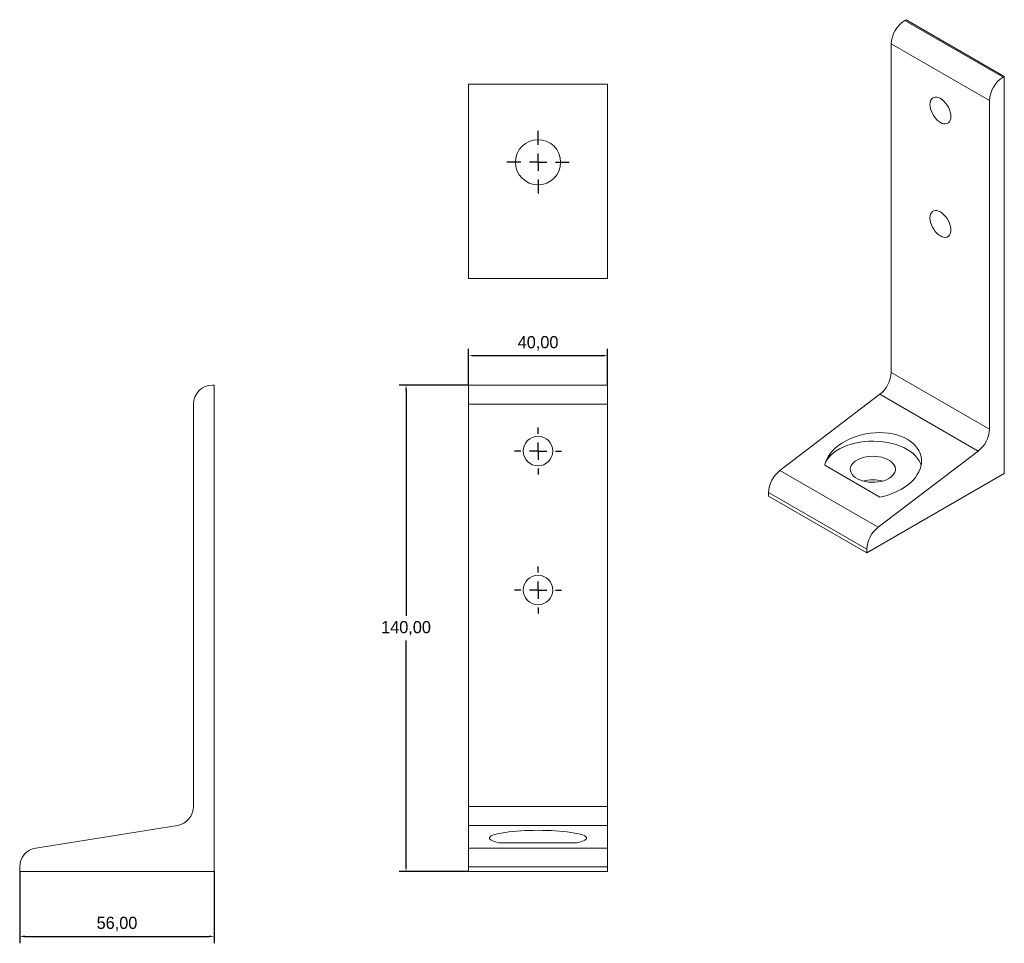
# Model space of a CAD drawing. Header units: millimetres. Extents: x -9 to 275, y -307 to -42.
import ezdxf

# ---------------------------------------------------------------- set-up
doc = ezdxf.new("R2010")
doc.units = ezdxf.units.MM
doc.header["$PDSIZE"] = -1
doc.layers.add('SLD-0', color=179, linetype='Continuous')
doc.dimstyles.new('ISO-25', dxfattribs={"dimtxt": 2.5, "dimasz": 2.5, "dimexe": 1.25, "dimexo": 0.625, "dimtad": 1, "dimtxsty": 'Standard', "dimcen": 2.5, "dimadec": 0, "dimazin": 0, "dimtfac": 1, "dimtmove": 0, "dimatfit": 3, "dimfxl": 1, "dimarcsym": 0})

# ---------------------------------------------------------------- blocks, each defined once
blk = doc.blocks.new('SW_CENTERMARKSYMBOL_0')
at = {"layer": 'SLD-0', "color": 0}
for p, q in [((0, 5), (0, 6.75)), ((-5, 0), (-6.75, 0)), ((0, 0), (-2.5, 0)), ((0, 0), (0, 2.5)), ((0, 0), (0, -2.5)), ((0, 0), (2.5, 0)), ((5, 0), (6.75, 0)), ((0, -5), (0, -6.75))]:
    blk.add_line(p, q, dxfattribs=at)
blk = doc.blocks.new('SW_CENTERMARKSYMBOL_1')
at = {"layer": 'SLD-0', "color": 0}
for p, q in [((0, 5), (0, 6.75)), ((-5, 0), (-6.75, 0)), ((0, 0), (-2.5, 0)), ((0, 0), (0, 2.5)), ((0, 0), (0, -2.5)), ((0, 0), (2.5, 0)), ((5, 0), (6.75, 0)), ((0, -5), (0, -6.75))]:
    blk.add_line(p, q, dxfattribs=at)
blk = doc.blocks.new('SW_CENTERMARKSYMBOL_2')
at = {"layer": 'SLD-0', "color": 0}
for p, q in [((0, 5), (0, 9)), ((-5, 0), (-9, 0)), ((0, 0), (-2.5, 0)), ((0, 0), (0, 2.5)), ((0, 0), (0, -2.5)), ((0, 0), (2.5, 0)), ((5, 0), (9, 0)), ((0, -5), (0, -9))]:
    blk.add_line(p, q, dxfattribs=at)
blk = doc.blocks.new('*D5')
at = {"color": 0, "lineweight": -2}
for p, q in [((120.43, -146.68), (120.43, -136.22)), ((121.93, -138.22), (158.93, -138.22)), ((160.43, -146.68), (160.43, -136.22))]:
    blk.add_line(p, q, dxfattribs=at)
at = {"color": 0}
for points in [[(121.93, -137.97), (121.93, -138.47), (120.43, -138.22)], [(158.93, -137.97), (158.93, -138.47), (160.43, -138.22)]]:
    blk.add_solid(points, dxfattribs=at)
at = {"layer": 'Defpoints', "color": 0}
for p in [(160.43, -138.22), (120.43, -146.68), (160.43, -146.68)]:
    blk.add_point(p, dxfattribs=at)
at = {"color": 0, "insert": (140.43, -134.66), "char_height": 3.5, "attachment_point": 5}
blk.add_mtext('40,00', dxfattribs=at)
blk = doc.blocks.new('*D6')
at = {"color": 0, "lineweight": -2}
for p, q in [((120.43, -146.68), (100.44, -146.68)), ((102.44, -148.18), (102.44, -213.12)), ((102.44, -285.18), (102.44, -220.25)), ((120.43, -286.68), (100.44, -286.68))]:
    blk.add_line(p, q, dxfattribs=at)
at = {"color": 0}
for points in [[(102.19, -148.18), (102.69, -148.18), (102.44, -146.68)], [(102.19, -285.18), (102.69, -285.18), (102.44, -286.68)]]:
    blk.add_solid(points, dxfattribs=at)
at = {"layer": 'Defpoints', "color": 0}
for p in [(120.43, -146.68), (102.44, -286.68), (120.43, -286.68)]:
    blk.add_point(p, dxfattribs=at)
at = {"color": 0, "insert": (102.44, -216.68), "char_height": 3.5, "attachment_point": 5}
blk.add_mtext('140,00', dxfattribs=at)
blk = doc.blocks.new('*D7')
at = {"color": 0, "lineweight": -2}
for p, q in [((-8.75, -286.68), (-8.75, -307.37)), ((47.25, -286.68), (47.25, -307.37)), ((-7.25, -305.37), (45.75, -305.37))]:
    blk.add_line(p, q, dxfattribs=at)
at = {"color": 0}
for points in [[(-7.25, -305.12), (-7.25, -305.62), (-8.75, -305.37)], [(45.75, -305.12), (45.75, -305.62), (47.25, -305.37)]]:
    blk.add_solid(points, dxfattribs=at)
at = {"layer": 'Defpoints', "color": 0}
for p in [(-8.75, -286.68), (47.25, -286.68), (47.25, -305.37)]:
    blk.add_point(p, dxfattribs=at)
at = {"color": 0, "insert": (19.25, -301.8), "char_height": 3.5, "attachment_point": 5}
blk.add_mtext('56,00', dxfattribs=at)

msp = doc.modelspace()

# ---------------------------------------------------------------- linework, layer by layer
at = {"color": 0, "linetype": 'Continuous', "lineweight": 15}
for p, q in [((245.982, -41.719), (246.336, -41.515)), ((245.982, -41.719), (274.266, -58.047)), ((246.336, -41.515), (274.62, -57.843)), ((242.093, -48.455), (270.377, -64.783)), ((242.093, -143.019), (242.093, -48.455)), ((274.266, -58.047), (274.62, -57.843)), ((274.62, -57.843), (274.62, -172.159)), ((120.43, -60.052), (160.43, -60.052)), ((120.43, -116.052), (120.43, -60.052)), ((160.43, -116.052), (160.43, -60.052)), ((270.377, -159.347), (270.377, -64.783)), ((258.484, -66.64), (258.229, -66.197)), ((258.484, -99.301), (258.229, -98.858)), ((120.43, -116.052), (160.43, -116.052)), ((242.093, -143.019), (270.377, -159.347)), ((46.749, -146.682), (47.249, -146.682)), ((47.249, -146.682), (47.249, -286.682)), ((120.43, -146.682), (160.43, -146.682)), ((120.43, -152.182), (120.43, -146.682)), ((160.43, -152.182), (160.43, -146.682)), ((210.012, -171.296), (238.818, -149.344)), ((238.818, -149.344), (267.103, -165.672)), ((41.249, -267.992), (41.249, -152.182)), ((120.43, -152.182), (160.43, -152.182)), ((120.43, -267.992), (120.43, -152.182)), ((160.43, -267.992), (160.43, -152.182)), ((238.297, -187.624), (267.103, -165.672)), ((238.793, -178.925), (222.934, -169.769)), ((210.012, -171.296), (238.297, -187.624)), ((274.62, -172.159), (235.022, -195.018)), ((206.738, -177.621), (235.022, -193.949)), ((206.738, -178.69), (206.738, -177.621)), ((206.738, -178.69), (235.022, -195.018)), ((235.022, -195.018), (235.022, -193.949)), ((120.43, -267.992), (160.43, -267.992)), ((120.43, -273.423), (120.43, -267.992)), ((160.43, -273.423), (160.43, -267.992)), ((-4.12, -279.941), (36.618, -273.423)), ((120.43, -273.423), (160.43, -273.423)), ((120.43, -279.941), (120.43, -273.423)), ((160.43, -279.941), (160.43, -273.423)), ((120.43, -285.372), (120.43, -279.941)), ((120.43, -279.941), (160.43, -279.941)), ((151.645, -278.423), (129.216, -278.423)), ((160.43, -285.372), (160.43, -279.941)), ((-8.751, -286.682), (-8.751, -285.372)), ((120.43, -286.682), (120.43, -285.372)), ((120.43, -285.372), (160.43, -285.372)), ((160.43, -286.682), (160.43, -285.372)), ((47.249, -286.682), (-8.751, -286.682)), ((120.43, -286.682), (160.43, -286.682))]:
    msp.add_line(p, q, dxfattribs=at)
at = {"color": 0, "linetype": 'Continuous', "lineweight": 15, "flags": 128}
for points in [[(253.23, -65.908), (253.276, -65.332), (253.411, -64.826), (253.633, -64.405), (253.933, -64.083), (254.304, -63.869), (254.733, -63.77), (255.207, -63.788), (255.713, -63.924), (256.235, -64.172), (256.757, -64.526), (257.263, -64.975), (257.738, -65.505), (258.167, -66.099), (258.537, -66.741), (258.838, -67.41), (259.059, -68.086), (259.195, -68.749), (259.24, -69.378), (259.195, -69.954), (259.059, -70.46), (258.838, -70.88), (258.537, -71.202), (258.167, -71.416), (257.738, -71.515), (257.263, -71.497), (256.757, -71.362), (256.235, -71.113), (255.713, -70.759), (255.207, -70.31), (254.733, -69.781), (254.304, -69.186), (253.933, -68.544), (253.633, -67.875), (253.411, -67.199), (253.276, -66.537), (253.23, -65.908)], [(253.23, -98.569), (253.276, -97.993), (253.411, -97.487), (253.633, -97.067), (253.933, -96.745), (254.304, -96.531), (254.733, -96.432), (255.207, -96.45), (255.713, -96.585), (256.235, -96.834), (256.757, -97.188), (257.263, -97.637), (257.738, -98.166), (258.167, -98.761), (258.537, -99.403), (258.838, -100.072), (259.059, -100.748), (259.195, -101.41), (259.24, -102.039), (259.195, -102.615), (259.059, -103.121), (258.838, -103.542), (258.537, -103.864), (258.167, -104.078), (257.738, -104.177), (257.263, -104.159), (256.757, -104.023), (256.235, -103.775), (255.713, -103.421), (255.207, -102.972), (254.733, -102.442), (254.304, -101.848), (253.933, -101.206), (253.633, -100.537), (253.411, -99.861), (253.276, -99.198), (253.23, -98.569)], [(222.934, -169.769), (223.19, -169.006), (223.573, -168.261), (224.077, -167.541), (224.699, -166.851), (225.433, -166.2), (226.272, -165.592), (227.208, -165.033), (228.233, -164.529), (229.337, -164.084), (230.509, -163.703), (231.74, -163.388), (233.018, -163.143), (234.33, -162.97), (235.665, -162.87), (237.011, -162.845), (238.354, -162.895), (239.684, -163.018), (240.986, -163.215), (242.249, -163.484), (243.462, -163.821), (244.614, -164.224), (245.693, -164.689), (246.689, -165.211), (247.594, -165.786), (248.4, -166.409), (249.097, -167.074), (249.681, -167.774), (250.146, -168.504), (250.487, -169.255), (250.659, -169.826)], [(241.386, -173.579), (241.981, -173.184), (242.475, -172.745), (242.858, -172.271), (243.123, -171.77), (243.265, -171.253), (243.281, -170.73), (243.17, -170.21), (242.936, -169.704), (242.581, -169.222), (242.114, -168.774), (241.544, -168.367), (240.88, -168.01), (240.138, -167.709), (239.33, -167.472), (238.472, -167.301), (237.582, -167.202), (236.676, -167.174), (235.773, -167.22), (234.889, -167.337), (234.043, -167.525), (233.25, -167.779), (232.525, -168.094), (231.884, -168.464), (231.338, -168.882), (230.899, -169.34), (230.574, -169.829), (230.37, -170.339), (230.291, -170.86), (230.338, -171.383), (230.511, -171.897), (230.807, -172.392), (231.218, -172.859), (231.738, -173.287), (232.357, -173.67), (233.062, -174), (233.839, -174.269), (234.674, -174.474), (235.55, -174.609), (236.45, -174.673), (237.356, -174.664), (238.252, -174.582), (239.119, -174.429), (239.941, -174.208), (240.702, -173.923), (241.386, -173.579)]]:
    msp.add_lwpolyline(points, dxfattribs=at)
at = {"color": 0, "linetype": 'Continuous', "lineweight": 15}
for centre, radius in [((140.43, -82.552), 6.5), ((140.43, -165.682), 4.25), ((140.43, -205.682), 4.25)]:
    msp.add_circle(centre, radius, dxfattribs=at)
for centre, radius, start, end in [((250.477, -48.805), 8.391, 122.38686, 177.61314), ((278.761, -65.133), 8.391, 122.38686, 177.61314), ((233.55, -142.606), 8.553, 308.02215, 357.23373), ((46.749, -152.182), 5.5, 90, 180), ((261.834, -158.934), 8.553, 308.02215, 357.23373), ((215.304, -178.045), 8.577, 128.09483, 177.16105), ((236.79, -184.699), 10.785, 74.66689, 105.33311), ((243.588, -194.374), 8.577, 128.09483, 177.16105), ((35.749, -267.992), 5.5, 279.09028, 0), ((-3.251, -285.372), 5.5, 99.09028, 180)]:
    msp.add_arc(centre, radius, start, end, dxfattribs=at)
for centre, major_axis, ratio, start_param, end_param in [((236.79, -169.831), (13.917, 2.303), 0.6595861, 4.7472655, 9.172479), ((140.43, -277.082), (14, 0), 0.16, 5.6413749, 10.0665884)]:
    msp.add_ellipse(centre, major_axis=major_axis, ratio=ratio, start_param=start_param, end_param=end_param, dxfattribs=at)

# ---------------------------------------------------------------- block references
at = {"layer": 'SLD-0', "color": 0}
for name, p in [('SW_CENTERMARKSYMBOL_2', (140.43, -82.552)), ('SW_CENTERMARKSYMBOL_0', (140.43, -165.682)), ('SW_CENTERMARKSYMBOL_1', (140.43, -205.682))]:
    msp.add_blockref(name, p, dxfattribs=at)

# ---------------------------------------------------------------- dimensions: what is measured, and where the dimension line sits
for base, p1, p2, picture, middle in [((160.43, -138.224), (120.43, -146.682), (160.43, -146.682), '*D5', (140.43, -134.658)), ((47.249, -305.367), (-8.751, -286.682), (47.249, -286.682), '*D7', (19.249, -301.802))]:
    dim = msp.add_linear_dim(base=base, p1=p1, p2=p2, dimstyle='ISO-25', override={"dimtxt": 3.5, "dimasz": 1.5, "dimexe": 2, "dimexo": 0, "dimgap": 1.524, "dimtih": 1, "dimtoh": 1, "dimzin": 0, "dimadec": 2, "dimtzin": 0})
    dim.commit()
    dim.dimension.update_dxf_attribs({"geometry": picture, "text_midpoint": middle})
dim = msp.add_linear_dim(base=(102.444, -286.682), p1=(120.43, -146.682), p2=(120.43, -286.682), angle=90, dimstyle='ISO-25', override={"dimtxt": 3.5, "dimasz": 1.5, "dimexe": 2, "dimexo": 0, "dimgap": 1.524, "dimtih": 1, "dimtoh": 1, "dimzin": 0, "dimadec": 2, "dimtzin": 0})
dim.commit()
dim.dimension.update_dxf_attribs({"geometry": '*D6', "text_midpoint": (102.444, -216.682)})

doc.saveas('drawing.dxf')
